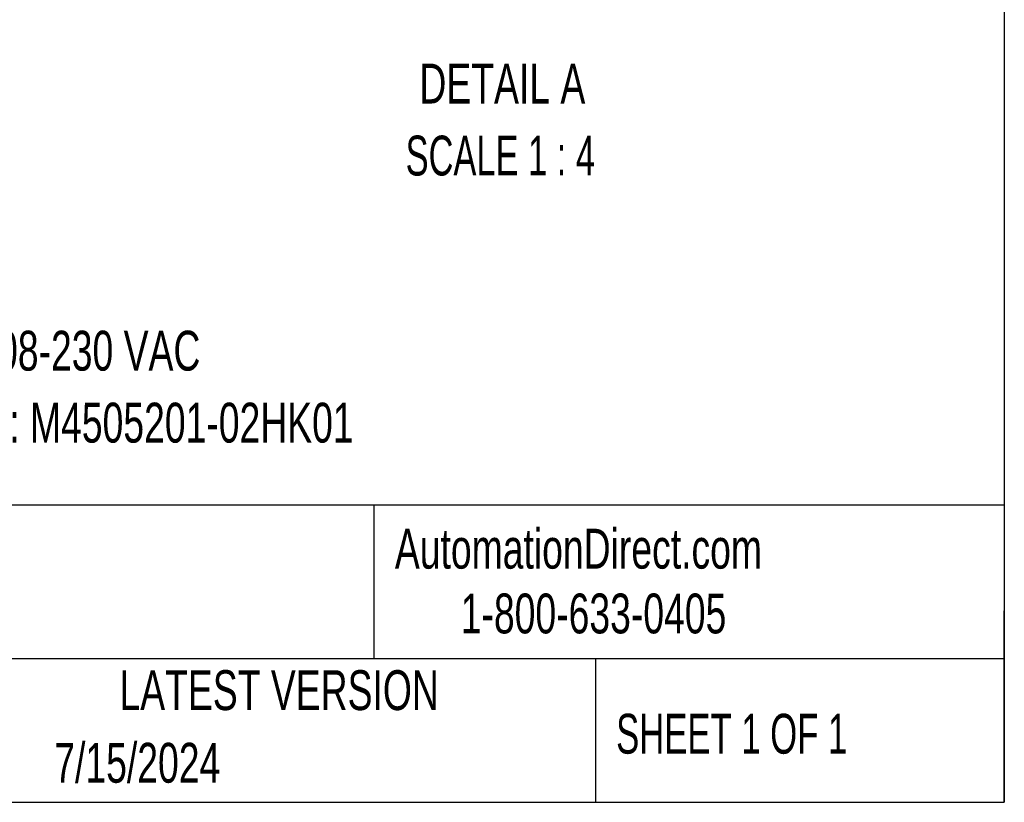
# Model space of a CAD drawing. Header units: inches. Extents: x 3 to 129, y 3 to 99.
# Tile 12 of 32: x 104 to 129, y 3 to 23. Entities that reach past the tile are written whole.
import ezdxf

# ---------------------------------------------------------------- set-up
doc = ezdxf.new("R2010")
doc.units = ezdxf.units.IN
doc.header["$LTSCALE"] = 12
doc.header["$MEASUREMENT"] = 0
doc.layers.add('TEXT', color=140, linetype='Continuous', lineweight=25)
doc.styles.add('SLDTEXTSTYLE0', font='TXT', dxfattribs={"width": 0.7})
doc.styles.add('SLDTEXTSTYLE1', font='TXT', dxfattribs={"width": 0.65})
doc.styles.add('SLDTEXTSTYLE2', font='TXT', dxfattribs={"width": 0.645455})

msp = doc.modelspace()

# ---------------------------------------------------------------- linework, layer by layer
at = {"layer": 'TEXT'}
for p, q in [((129, 99), (129, 3)), ((129, 10.453), (3, 10.453)), ((113.185, 10.453), (113.185, 6.6)), ((129, 3), (129, 7.8)), ((129, 6.6), (3, 6.6)), ((118.747, 6.6), (118.747, 3)), ((3, 3), (129, 3))]:
    msp.add_line(p, q, dxfattribs=at)

# ---------------------------------------------------------------- texts
at = {"layer": 'TEXT', "char_height": 1}
for s, insert, attachment_point, style in [('DETAIL A', (116.41, 21.532), 2, 'SLDTEXTSTYLE0'), ('SCALE 1 : 4', (116.359, 19.726), 2, 'SLDTEXTSTYLE2'), ('1 GPM, 1500 PSI, 3 GAL RESERVOIR, 1HP, 115/208-230 VAC', (82.301, 14.831), 1, 'SLDTEXTSTYLE0'), ('OPERATING VOLTAGE. BUCHER PART NUMBER: M4505201-02HK01', (82.301, 13.025), 1, 'SLDTEXTSTYLE0'), ('AutomationDirect.com', (113.714, 9.863), 1, 'SLDTEXTSTYLE0'), ('1-800-633-0405', (115.366, 8.238), 1, 'SLDTEXTSTYLE0'), ('LATEST VERSION', (110.812, 6.314), 2, 'SLDTEXTSTYLE0'), ('SHEET 1 OF 1', (119.264, 5.221), 1, 'SLDTEXTSTYLE1'), ('7/15/2024', (105.171, 4.492), 1, 'SLDTEXTSTYLE0')]:
    msp.add_mtext(s, dxfattribs=dict(at, insert=insert, attachment_point=attachment_point, style=style))

doc.saveas('drawing.dxf')
